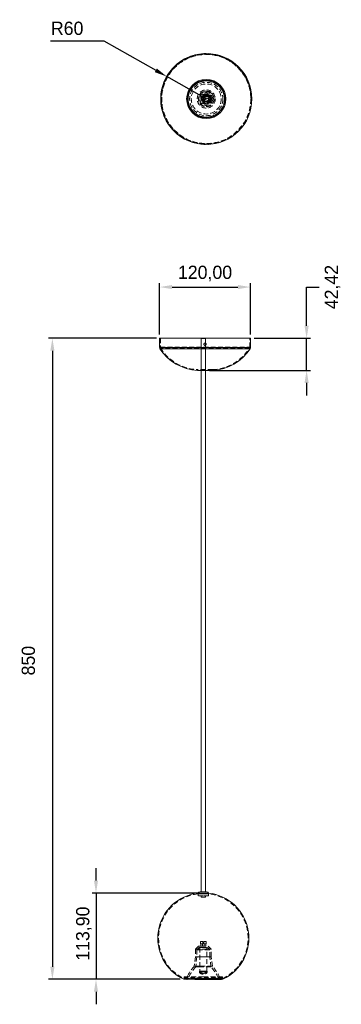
# Model space of a CAD drawing. Header units: millimetres. Extents: x 267 to 352, y 435 to 695.
import ezdxf

# ---------------------------------------------------------------- set-up
doc = ezdxf.new("R2010")
doc.units = ezdxf.units.MM
doc.header["$PDSIZE"] = -1
doc.linetypes.add('HIDDEN', pattern=[1.905, 1.27, -0.635])
doc.dimstyles.new('ISO-25', dxfattribs={"dimtxt": 2.5, "dimasz": 2.5, "dimexe": 1.25, "dimexo": 0.625, "dimtad": 1, "dimtxsty": 'Standard', "dimcen": 2.5, "dimadec": 0, "dimazin": 0, "dimtfac": 1, "dimtmove": 0, "dimatfit": 3, "dimfxl": 1, "dimarcsym": 0})

# ---------------------------------------------------------------- blocks, each defined once
blk = doc.blocks.new('*D1')
at = {"color": 0, "lineweight": -2, "transparency": 16777216}
for p, q in [((275.03, 689.04), (289.1, 689.04)), ((289.1, 689.04), (302.83, 681.24)), ((316.16, 673.67), (305.7, 679.61))]:
    blk.add_line(p, q, dxfattribs=at)
at = {"color": 0, "transparency": 16777216}
blk.add_solid([(303.1, 681.72), (302.55, 680.76), (305.7, 679.61)], dxfattribs=at)
at = {"layer": 'Defpoints', "color": 0, "transparency": 16777216}
for p in [(305.7, 679.61), (316.16, 673.67)]:
    blk.add_point(p, dxfattribs=at)
at = {"color": 0, "transparency": 16777216, "insert": (279.41, 692.32), "char_height": 3.5, "attachment_point": 5}
blk.add_mtext('R60', dxfattribs=at)
blk = doc.blocks.new('*D5')
at = {"color": 0, "lineweight": -2, "transparency": 16777216}
for p, q in [((303.03, 610.46), (274.51, 610.46)), ((275.51, 607.16), (275.51, 444.43)), ((309.28, 441.13), (274.51, 441.13))]:
    blk.add_line(p, q, dxfattribs=at)
at = {"color": 0, "transparency": 16777216}
for points in [[(274.96, 607.16), (276.06, 607.16), (275.51, 610.46)], [(274.96, 444.43), (276.06, 444.43), (275.51, 441.13)]]:
    blk.add_solid(points, dxfattribs=at)
at = {"layer": 'Defpoints', "color": 0, "transparency": 16777216}
for p in [(304.03, 610.46), (275.51, 441.13), (310.28, 441.13)]:
    blk.add_point(p, dxfattribs=at)
at = {"color": 0, "transparency": 16777216, "insert": (269.17, 525.31), "char_height": 3.5, "attachment_point": 5, "rotation": 90}
blk.add_mtext('850', dxfattribs=at)
blk = doc.blocks.new('*D6')
at = {"color": 0, "lineweight": -2, "transparency": 16777216}
for p, q in [((287.03, 467.21), (287.03, 470.52)), ((314.38, 463.91), (286.03, 463.91)), ((287.03, 463.91), (287.03, 441.13)), ((309.28, 441.13), (286.03, 441.13)), ((287.03, 437.83), (287.03, 434.53))]:
    blk.add_line(p, q, dxfattribs=at)
at = {"color": 0, "transparency": 16777216}
for points in [[(286.48, 467.21), (287.58, 467.21), (287.03, 463.91)], [(286.48, 437.83), (287.58, 437.83), (287.03, 441.13)]]:
    blk.add_solid(points, dxfattribs=at)
at = {"layer": 'Defpoints', "color": 0, "transparency": 16777216}
for p in [(315.38, 463.91), (287.03, 441.13), (310.28, 441.13)]:
    blk.add_point(p, dxfattribs=at)
at = {"color": 0, "transparency": 16777216, "insert": (283.85, 453.19), "char_height": 3.5, "attachment_point": 5, "rotation": 90}
blk.add_mtext('113,90', dxfattribs=at)
blk = doc.blocks.new('*D7')
at = {"color": 0, "lineweight": -2, "transparency": 16777216}
for p, q in [((303.83, 611.46), (303.83, 624.99)), ((327.83, 611.46), (327.83, 624.99)), ((307.13, 623.99), (324.53, 623.99))]:
    blk.add_line(p, q, dxfattribs=at)
at = {"color": 0, "transparency": 16777216}
for points in [[(307.13, 624.54), (307.13, 623.44), (303.83, 623.99)], [(324.53, 624.54), (324.53, 623.44), (327.83, 623.99)]]:
    blk.add_solid(points, dxfattribs=at)
at = {"layer": 'Defpoints', "color": 0, "transparency": 16777216}
for p in [(327.83, 623.99), (303.83, 610.46), (327.83, 610.46)]:
    blk.add_point(p, dxfattribs=at)
at = {"color": 0, "transparency": 16777216, "insert": (315.83, 627.56), "char_height": 3.5, "attachment_point": 5}
blk.add_mtext('120,00', dxfattribs=at)
blk = doc.blocks.new('*D8')
at = {"color": 0, "lineweight": -2, "transparency": 16777216}
for p, q in [((342.66, 613.77), (342.66, 623.99)), ((342.66, 623.99), (345.97, 623.99)), ((328.83, 610.46), (343.66, 610.46)), ((342.66, 601.98), (342.66, 610.46)), ((316.98, 601.98), (343.66, 601.98)), ((342.66, 598.68), (342.66, 595.38))]:
    blk.add_line(p, q, dxfattribs=at)
at = {"color": 0, "transparency": 16777216}
for points in [[(342.11, 613.77), (343.21, 613.77), (342.66, 610.46)], [(342.11, 598.68), (343.21, 598.68), (342.66, 601.98)]]:
    blk.add_solid(points, dxfattribs=at)
at = {"layer": 'Defpoints', "color": 0, "transparency": 16777216}
for p in [(327.83, 610.46), (315.98, 601.98), (342.66, 601.98)]:
    blk.add_point(p, dxfattribs=at)
at = {"color": 0, "transparency": 16777216, "insert": (349.53, 623.99), "char_height": 3.5, "attachment_point": 5, "rotation": 90}
blk.add_mtext('42,42', dxfattribs=at)

msp = doc.modelspace()

# ---------------------------------------------------------------- linework, layer by layer
at = {"color": 7, "linetype": 'HIDDEN', "lineweight": 0}
for p, q in [((315.8597, 685.6661), (315.8597, 685.4454)), ((316.4597, 685.4624), (316.4597, 685.6661)), ((315.8597, 661.8699), (315.8597, 661.6661)), ((316.4597, 661.6661), (316.4597, 661.8699)), ((304.0304, 610.4643), (304.0304, 608.0691)), ((316.1304, 608.8764), (316.1248, 608.8436)), ((316.1278, 608.9006), (316.1304, 608.8764)), ((327.6304, 608.0691), (327.6304, 610.4643)), ((304.0304, 608.0691), (327.6304, 608.0691)), ((327.5944, 607.8643), (304.0664, 607.8643)), ((317.8256, 602.1803), (313.8352, 602.1803)), ((314.8328, 602.1803), (314.8304, 601.9803)), ((316.8304, 601.9803), (316.828, 602.1803)), ((313.9793, 463.7098), (315.3793, 463.7098)), ((313.9793, 463.7098), (313.9793, 463.22)), ((315.3793, 463.22), (313.9793, 463.22)), ((314.7793, 463.22), (314.7793, 462.82)), ((315.3793, 463.7098), (316.7793, 463.7098)), ((316.7793, 463.22), (315.3793, 463.22)), ((315.9793, 462.82), (315.9793, 463.22)), ((316.7793, 463.22), (316.7793, 463.7098)), ((315.3793, 462.82), (314.7793, 462.82)), ((315.9793, 462.82), (315.3793, 462.82)), ((314.6171, 451.0927), (314.7785, 451.0927)), ((314.6171, 451.0927), (314.6171, 450.4927)), ((314.6171, 450.4927), (314.7785, 450.4927)), ((314.7171, 450.4927), (314.7171, 449.8927)), ((314.7785, 451.0927), (315.2171, 451.0927)), ((314.7785, 450.4927), (315.2171, 450.4927)), ((315.1171, 449.8927), (315.1171, 450.4927)), ((315.2171, 450.4927), (315.2171, 451.0927)), ((315.5415, 451.0927), (315.7028, 451.0927)), ((315.5415, 451.0927), (315.5415, 450.4927)), ((315.5415, 450.4927), (315.7028, 450.4927)), ((315.6415, 450.4927), (315.6415, 449.8927)), ((315.7028, 451.0927), (316.1415, 451.0927)), ((315.7028, 450.4927), (316.1415, 450.4927)), ((316.0415, 449.8927), (316.0415, 450.4927)), ((316.1415, 450.4927), (316.1415, 451.0927)), ((314.0793, 449.8927), (313.2793, 449.0927)), ((313.2793, 449.0927), (317.4793, 449.0927)), ((313.2793, 449.0927), (313.2793, 447.0927)), ((314.245, 449.4927), (313.6793, 448.9271)), ((314.5936, 448.9271), (313.6793, 448.9271)), ((313.6793, 448.9271), (313.6793, 447.0688)), ((314.0793, 449.8927), (314.7785, 449.8927)), ((314.245, 449.4927), (314.855, 449.4927)), ((314.4365, 449.4927), (314.4365, 443.2927)), ((314.4489, 449.4927), (314.4489, 443.2927)), ((314.4913, 449.4927), (314.4913, 443.2927)), ((317.0793, 448.9271), (314.5936, 448.9271)), ((314.7785, 449.8927), (316.6793, 449.8927)), ((314.855, 449.4927), (316.5136, 449.4927)), ((316.2648, 443.2927), (316.2648, 449.4927)), ((316.3072, 443.2927), (316.3072, 449.4927)), ((316.3221, 443.2927), (316.3221, 449.4927)), ((317.0793, 448.9271), (316.5136, 449.4927)), ((317.4793, 449.0927), (316.6793, 449.8927)), ((317.0793, 447.0688), (317.0793, 448.9271)), ((317.4793, 447.0927), (317.4793, 449.0927)), ((313.2793, 447.0927), (312.9793, 444.5927)), ((313.2793, 447.0927), (314.4087, 447.0927)), ((313.6793, 447.0688), (313.3615, 444.4205)), ((317.0793, 447.0688), (313.6793, 447.0688)), ((314.4087, 447.0927), (317.4793, 447.0927)), ((317.3971, 444.4205), (317.0793, 447.0688)), ((317.7793, 444.5927), (317.4793, 447.0927)), ((314.2701, 444.5927), (312.9793, 444.5927)), ((314.4467, 444.4205), (313.3615, 444.4205)), ((317.7793, 444.5927), (314.2701, 444.5927)), ((317.3971, 444.4205), (314.4467, 444.4205)), ((315.3781, 442.6927), (315.1706, 442.7195)), ((315.5638, 442.7167), (315.3781, 442.6927)), ((313.1196, 441.1513), (310.1934, 441.1513)), ((315.3793, 441.7935), (310.2793, 441.7935)), ((310.2793, 441.7935), (310.2793, 441.332)), ((315.3793, 441.332), (310.2793, 441.332)), ((317.6902, 441.2927), (310.3793, 441.2927)), ((310.4793, 441.7935), (310.4793, 441.332)), ((310.4793, 441.332), (320.2793, 441.332)), ((313.0684, 441.2927), (320.3793, 441.2927)), ((320.4793, 441.7935), (315.3793, 441.7935)), ((320.4793, 441.332), (315.3793, 441.332)), ((320.5652, 441.1513), (320.2384, 441.1513)), ((320.2793, 441.332), (320.2793, 441.7935)), ((320.3793, 441.2927), (320.364, 441.3064)), ((320.364, 441.2791), (320.3793, 441.2927)), ((320.4793, 441.332), (320.4793, 441.7935))]:
    msp.add_line(p, q, dxfattribs=at)
at = {"color": 7, "linetype": 'Continuous', "lineweight": 15}
for p, q in [((303.8304, 610.4643), (303.8304, 608.0374)), ((327.8304, 610.4643), (303.8304, 610.4643)), ((314.7793, 610.4643), (314.7793, 464.22)), ((315.9793, 464.22), (315.9793, 610.4643)), ((327.8304, 608.0374), (327.8304, 610.4643)), ((317.8304, 601.9803), (313.8304, 601.9803)), ((315.3793, 463.9111), (313.9793, 463.9111)), ((314.5039, 464.22), (315.3793, 464.22)), ((315.3793, 464.22), (316.2547, 464.22)), ((316.7793, 463.9111), (315.3793, 463.9111)), ((310.2793, 441.132), (320.4793, 441.132))]:
    msp.add_line(p, q, dxfattribs=at)
for p, q in [((314.7632, 610.4667), (315.9632, 610.4643)), ((314.7793, 610.4643), (315.9793, 610.4643))]:
    msp.add_line(p, q)
at = {"color": 8, "linetype": 'Continuous', "lineweight": 15}
for p, q in [((303.8304, 608.0374), (327.8304, 608.0374)), ((327.7359, 607.7142), (303.9249, 607.7142)), ((310.1934, 441.1513), (320.5652, 441.1513))]:
    msp.add_line(p, q, dxfattribs=at)
at = {"color": 7, "linetype": 'Continuous', "lineweight": 15}
for radius in [12.0335, 5.1859]:
    msp.add_circle((316.1597, 673.6661), radius, dxfattribs=at)
at = {"color": 7, "linetype": 'HIDDEN', "lineweight": 0}
for centre, radius in [((316.1597, 673.6661), 12), ((316.1597, 673.6661), 11.9055), ((316.1597, 673.6661), 11.8335), ((316.1597, 673.6661), 11.8), ((316.1597, 673.6661), 11.764), ((316.1597, 673.6661), 5.1), ((316.1597, 673.6661), 4.9), ((316.1597, 673.6661), 4.4068), ((316.1597, 673.6661), 3.9659), ((316.1597, 673.6661), 2.4), ((316.1597, 673.6661), 2.1), ((316.1597, 673.6661), 2.0178), ((316.1597, 673.6661), 2), ((316.1597, 673.6661), 1.9952), ((316.1597, 673.6661), 1.7), ((316.1597, 673.6661), 1.4), ((316.1597, 673.6661), 1.3), ((316.1597, 673.6661), 1.1343), ((316.1597, 673.6661), 1), ((316.1597, 673.6661), 0.9976), ((316.1597, 673.6661), 0.8754), ((315.6976, 674.5529), 0.3), ((315.6976, 674.5529), 0.2), ((316.6219, 672.7794), 0.3), ((316.6219, 672.7794), 0.2)]:
    msp.add_circle(centre, radius, dxfattribs=at)
for centre, radius, start, end in [((316.1597, 673.6661), 5, 117.52792, 297.52792), ((316.1597, 673.6661), 5, 297.52792, 117.52792), ((316.1597, 673.6661), 0.6, 137.908708, 270), ((316.1597, 673.6661), 0.6, 270, 88.084128), ((304.6304, 608.0691), 0.6, 180, 199.952996), ((314.4231, 614.4272), 12.2609, 212.361706, 267.251863), ((317.2378, 614.4272), 12.2609, 272.748137, 327.638294), ((327.0304, 608.0691), 0.6, 340.047004, 0), ((315.346, 451.989), 11.8002, 96.650893, 244.572189), ((315.4126, 451.989), 11.8002, 295.427811, 83.349107), ((322.3968, 436.2966), 12.5505, 138.622334, 155.542575), ((322.3968, 436.2966), 12.1505, 138.040307, 154.6817), ((308.3618, 436.2966), 12.1505, 25.3183, 41.959693), ((308.3618, 436.2966), 12.5505, 24.457425, 41.377666), ((310.2793, 441.332), 0.2, 270, 0), ((320.4793, 441.332), 0.2, 180, 270)]:
    msp.add_arc(centre, radius, start, end, dxfattribs=at)
at = {"color": 7, "linetype": 'Continuous', "lineweight": 15}
for centre, radius, start, end in [((304.4304, 608.0374), 0.6, 180, 212.596579), ((314.4231, 614.4272), 12.4609, 212.596579, 267.27401), ((317.2378, 614.4272), 12.4609, 272.72599, 327.403421), ((327.2304, 608.0374), 0.6, 327.403421, 0), ((315.346, 451.989), 12.0002, 96.539564, 244.572165), ((314.5039, 463.62), 0.6, 90, 150.971863), ((316.2547, 463.62), 0.6, 29.028137, 90), ((315.4126, 451.989), 12.0002, 295.427835, 83.460436), ((310.2793, 441.332), 0.2, 244.572165, 270), ((320.4793, 441.332), 0.2, 270, 295.427835)]:
    msp.add_arc(centre, radius, start, end, dxfattribs=at)
for points, knots in [([(313.9413, 677.9227), (313.817, 677.8538), (313.5604, 677.7116), (313.1905, 677.4467), (312.8171, 677.1239), (312.4547, 676.7346), (312.1131, 676.2703), (311.8393, 675.7821), (311.6307, 675.2824), (311.483, 674.7888), (311.3863, 674.261), (311.3488, 673.7064), (311.3775, 673.1348), (311.477, 672.558), (311.649, 671.9892), (311.8921, 671.4419), (312.2015, 670.9292), (312.5692, 670.4623), (312.985, 670.0505), (313.4371, 669.6996), (313.9132, 669.4126), (314.4013, 669.1895), (314.8904, 669.0279), (315.4195, 668.9127), (315.9764, 668.8575), (316.5529, 668.8713), (317.1585, 668.9578), (317.7748, 669.1242), (318.1855, 669.3184), (318.3782, 669.4096)], [0, 0, 0, 0, 0.02825643, 0.05838124, 0.09035335, 0.12637599, 0.16401296, 0.20484943, 0.23747277, 0.27162445, 0.30720468, 0.34406981, 0.38203153, 0.42085942, 0.460287, 0.50002141, 0.53975583, 0.57918341, 0.61801129, 0.65597302, 0.69283815, 0.72841838, 0.76257005, 0.79519339, 0.83602378, 0.87366087, 0.90968952, 0.95762798, 1, 1, 1, 1]), ([(313.9413, 677.9227), (314.134, 678.0138), (314.5447, 678.208), (315.2485, 678.3985), (316.0619, 678.4916), (316.8039, 678.4404), (317.429, 678.3044), (317.9182, 678.1428), (318.4063, 677.9197), (318.8823, 677.6327), (319.3345, 677.2818), (319.7503, 676.8699), (320.118, 676.4031), (320.4274, 675.8904), (320.6705, 675.3431), (320.8425, 674.7743), (320.942, 674.1975), (320.9706, 673.6259), (320.9332, 673.0713), (320.8365, 672.5435), (320.6888, 672.0499), (320.4422, 671.4596), (320.0591, 670.822), (319.5169, 670.2086), (318.9577, 669.7408), (318.5633, 669.5154), (318.3782, 669.4096)], [0, 0, 0, 0, 0.04238119, 0.09033004, 0.14435848, 0.2047641, 0.23739451, 0.27155358, 0.30714151, 0.34401462, 0.38198457, 0.42082086, 0.46025698, 0.5, 0.53974302, 0.57917914, 0.61801543, 0.65598538, 0.69285849, 0.72844642, 0.76260549, 0.7952359, 0.85564152, 0.90966996, 0.95761881, 1, 1, 1, 1]), ([(315.8304, 608.5764), (315.8641, 608.5797), (315.9316, 608.5863), (316.0214, 608.638), (316.0896, 608.7142), (316.1287, 608.8092), (316.1341, 608.9117), (316.1053, 609.0102), (316.0455, 609.0937), (315.9615, 609.1526), (315.8626, 609.1804), (315.7602, 609.1739), (315.6657, 609.1339), (315.5897, 609.0649), (315.5409, 608.9746), (315.5247, 608.8732), (315.543, 608.7723), (315.5936, 608.6829), (315.6709, 608.6158), (315.7546, 608.5811), (315.8093, 608.5777), (315.8304, 608.5764)], [0, 0, 0, 0, 0.0536773, 0.10735419, 0.16104162, 0.21473592, 0.26841877, 0.32208971, 0.37576689, 0.4294587, 0.4831507, 0.53682817, 0.59049905, 0.64418157, 0.6978758, 0.75156353, 0.80523669, 0.85890995, 0.91259783, 0.96629202, 1, 1, 1, 1]), ([(310.9683, 441.132), (310.9693, 441.1318), (310.9855, 441.1291), (311.0118, 441.1247), (311.0422, 441.1188), (311.0561, 441.1156), (311.0645, 441.1133), (311.068, 441.1121), (311.0701, 441.1113), (311.0719, 441.1105), (311.0734, 441.1097), (311.0744, 441.109), (311.0753, 441.1079), (311.0752, 441.1074), (311.0751, 441.107)], [0, 0, 0, 0, 0.036077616, 0.553665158, 0.730349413, 0.850420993, 0.889737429, 0.904713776, 0.917102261, 0.927760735, 0.938035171, 0.94944801, 0.963180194, 1, 1, 1, 1]), ([(319.708, 441.0927), (319.7745, 441.0927), (319.9105, 441.0927), (320.0554, 441.0927), (320.1529, 441.0927), (320.1902, 441.0927), (320.1615, 441.0927), (320.0621, 441.0927), (319.8901, 441.0927), (319.6469, 441.0927), (319.3376, 441.0927), (318.9699, 441.0927), (318.554, 441.0927), (318.1019, 441.0927), (317.6258, 441.0927), (317.1378, 441.0927), (316.6486, 441.0927), (316.1195, 441.0927), (315.5626, 441.0927), (314.9861, 441.0927), (314.3805, 441.0927), (313.7643, 441.0927), (313.3535, 441.0927), (313.1608, 441.0927)], [0, 0, 0, 0, 0.04102788, 0.08397783, 0.12872436, 0.17508681, 0.22282837, 0.27165923, 0.32124428, 0.37121521, 0.42118614, 0.47077118, 0.51960204, 0.5673436, 0.61370605, 0.65845258, 0.70140253, 0.74243041, 0.79377966, 0.84111294, 0.88642342, 0.94671196, 1, 1, 1, 1]), ([(319.7705, 441.1051), (319.7704, 441.1052), (319.7698, 441.1056), (319.7699, 441.1065), (319.7708, 441.1077), (319.7718, 441.1085), (319.7733, 441.1094), (319.7753, 441.1103), (319.7776, 441.1113), (319.7814, 441.1127), (319.7907, 441.1155), (319.8058, 441.1193), (319.8335, 441.1255), (319.8531, 441.1293), (319.8665, 441.132)], [0, 0, 0, 0, 0.02127871, 0.07233317, 0.09154225, 0.10732448, 0.12080336, 0.1336511, 0.14770716, 0.16436896, 0.20833415, 0.34599294, 0.55279357, 1, 1, 1, 1])]:
    msp.add_open_spline(points, degree=3, knots=knots, dxfattribs=at)
at = {"color": 7, "linetype": 'HIDDEN', "lineweight": 0}
for points, knots in [([(313.9413, 677.9227), (313.7562, 677.8169), (313.3617, 677.5915), (312.8026, 677.1237), (312.2604, 676.5103), (311.8772, 675.8727), (311.6307, 675.2824), (311.483, 674.7888), (311.3863, 674.261), (311.3488, 673.7064), (311.3775, 673.1348), (311.477, 672.558), (311.649, 671.9892), (311.8921, 671.4419), (312.2015, 670.9292), (312.5692, 670.4623), (312.985, 670.0505), (313.4371, 669.6996), (313.9132, 669.4126), (314.4013, 669.1895), (314.8905, 669.0279), (315.5156, 668.8918), (316.2576, 668.8407), (317.071, 668.9338), (317.7747, 669.1243), (318.1855, 669.3185), (318.3782, 669.4096)], [0, 0, 0, 0, 0.04238119, 0.09033004, 0.14435848, 0.2047641, 0.23739451, 0.27155358, 0.30714151, 0.34401462, 0.38198457, 0.42082086, 0.46025698, 0.5, 0.53974302, 0.57917914, 0.61801543, 0.65598538, 0.69285849, 0.72844642, 0.76260549, 0.7952359, 0.85564152, 0.90966996, 0.95761881, 1, 1, 1, 1]), ([(313.8488, 678.1001), (313.8505, 678.0969), (313.8539, 678.0904), (313.8789, 678.0425), (313.91, 677.9828), (313.9311, 677.9422), (313.9413, 677.9227)], [0, 0, 0, 0, 0.27026133, 0.56242939, 0.78973642, 1, 1, 1, 1]), ([(313.8652, 678.0686), (313.8609, 678.077), (313.8509, 678.0961), (313.8496, 678.0987), (313.8488, 678.1001)], [0, 0, 0, 0, 0.43615389, 1, 1, 1, 1]), ([(318.3782, 669.4096), (318.5633, 669.5154), (318.9577, 669.7408), (319.5169, 670.2086), (320.0591, 670.822), (320.4422, 671.4596), (320.6888, 672.0499), (320.8365, 672.5435), (320.9332, 673.0713), (320.9706, 673.6259), (320.942, 674.1975), (320.8425, 674.7743), (320.6705, 675.3431), (320.4274, 675.8904), (320.118, 676.4031), (319.7503, 676.8699), (319.3345, 677.2818), (318.8823, 677.6327), (318.4063, 677.9197), (317.9182, 678.1428), (317.429, 678.3044), (316.8039, 678.4404), (316.0619, 678.4916), (315.2485, 678.3985), (314.5447, 678.208), (314.134, 678.0138), (313.9413, 677.9227)], [0, 0, 0, 0, 0.04238119, 0.09033004, 0.14435848, 0.2047641, 0.23739451, 0.27155358, 0.30714151, 0.34401462, 0.38198457, 0.42082086, 0.46025698, 0.5, 0.53974302, 0.57917914, 0.61801543, 0.65598538, 0.69285849, 0.72844642, 0.76260549, 0.7952359, 0.85564152, 0.90966996, 0.95761881, 1, 1, 1, 1]), ([(317.1621, 674.077), (317.1502, 674.1009), (317.1243, 674.1531), (317.0555, 674.223), (316.955, 674.2863), (316.7939, 674.3417), (316.5584, 674.3646), (316.2548, 674.3293), (315.9293, 674.2284), (315.6266, 674.0719), (315.3855, 673.8839), (315.2339, 673.7023), (315.158, 673.5498), (315.1308, 673.4342), (315.1309, 673.3361), (315.1491, 673.2807), (315.1574, 673.2553)], [0, 0, 0, 0, 0.02968536, 0.06470232, 0.10759201, 0.16121908, 0.25319022, 0.3688402, 0.5, 0.6311598, 0.74680978, 0.83878092, 0.89240799, 0.93529768, 0.97031464, 1, 1, 1, 1]), ([(315.1574, 673.2553), (315.1693, 673.2314), (315.1952, 673.1792), (315.264, 673.1093), (315.3645, 673.046), (315.5256, 672.9906), (315.7611, 672.9677), (316.0647, 673.003), (316.3902, 673.1039), (316.6929, 673.2604), (316.9339, 673.4484), (317.0856, 673.63), (317.1615, 673.7825), (317.1887, 673.8981), (317.1886, 673.9962), (317.1704, 674.0516), (317.1621, 674.077)], [0, 0, 0, 0, 0.02968536, 0.06470232, 0.10759201, 0.16121908, 0.25319022, 0.3688402, 0.5, 0.6311598, 0.74680978, 0.83878092, 0.89240799, 0.93529768, 0.97031464, 1, 1, 1, 1]), ([(315.217, 673.2797), (315.2091, 673.3036), (315.192, 673.3557), (315.1919, 673.448), (315.2176, 673.5566), (315.2882, 673.701), (315.3712, 673.7924), (315.4237, 673.8501)], [0, 0, 0, 0, 0.11724528, 0.25554825, 0.42494535, 0.63675082, 1, 1, 1, 1]), ([(317.0478, 674.1489), (317.0338, 674.1718), (317.0036, 674.2215), (316.9316, 674.2864), (316.8306, 674.3431), (316.6742, 674.3887), (316.4517, 674.3984), (316.1716, 674.3465), (315.8788, 674.2281), (315.6141, 674.0559), (315.4111, 673.8561), (315.2916, 673.6681), (315.2394, 673.5138), (315.2281, 673.3985), (315.24, 673.3023), (315.2634, 673.2491), (315.2742, 673.2245)], [0, 0, 0, 0, 0.03145763, 0.06823367, 0.11255238, 0.16694716, 0.2585053, 0.37205076, 0.5, 0.62794924, 0.7414947, 0.83305284, 0.88744762, 0.93176633, 0.96854237, 1, 1, 1, 1]), ([(315.2742, 673.2245), (315.2881, 673.2016), (315.3184, 673.1519), (315.3904, 673.0871), (315.4914, 673.0303), (315.6478, 672.9847), (315.8703, 672.975), (316.1504, 673.027), (316.4432, 673.1453), (316.7078, 673.3175), (316.9109, 673.5174), (317.0304, 673.7053), (317.0826, 673.8596), (317.0939, 673.9749), (317.082, 674.0711), (317.0586, 674.1244), (317.0478, 674.1489)], [0, 0, 0, 0, 0.03145763, 0.06823367, 0.11255238, 0.16694716, 0.2585053, 0.37205076, 0.5, 0.62794924, 0.7414947, 0.83305284, 0.88744762, 0.93176633, 0.96854237, 1, 1, 1, 1]), ([(315.2742, 673.2245), (315.2772, 673.2261), (315.2836, 673.2294), (315.3356, 673.2565), (315.4196, 673.3003), (315.581, 673.3844), (315.8338, 673.5162), (316.0513, 673.6296), (316.161, 673.6867)], [0, 0, 0, 0, 0.08678568, 0.18409505, 0.29566339, 0.42254794, 0.70887467, 1, 1, 1, 1]), ([(315.6525, 674.0325), (315.7488, 674.0875), (315.9414, 674.1974), (316.2495, 674.2893), (316.5346, 674.3232), (316.7562, 674.3015), (316.9077, 674.2494), (317.0023, 674.1899), (317.0669, 674.1242), (317.0913, 674.0751), (317.1025, 674.0525)], [0, 0, 0, 0, 0.2078076, 0.4156152, 0.59884926, 0.74456694, 0.82953286, 0.89748663, 0.95296697, 1, 1, 1, 1]), ([(316.161, 673.6867), (316.2707, 673.7439), (316.4882, 673.8573), (316.741, 673.989), (316.9024, 674.0731), (316.9864, 674.1169), (317.0384, 674.144), (317.0448, 674.1473), (317.0478, 674.1489)], [0, 0, 0, 0, 0.29112533, 0.57745206, 0.70433661, 0.81590495, 0.91321432, 1, 1, 1, 1]), ([(317.1025, 674.0525), (317.1103, 674.0286), (317.1274, 673.9766), (317.1275, 673.8843), (317.1018, 673.7757), (317.0313, 673.6313), (316.9483, 673.5399), (316.8958, 673.4822)], [0, 0, 0, 0, 0.11724528, 0.25554825, 0.42494535, 0.63675082, 1, 1, 1, 1]), ([(316.667, 673.2998), (316.5707, 673.2448), (316.378, 673.1348), (316.07, 673.043), (315.7848, 673.0091), (315.5633, 673.0308), (315.4117, 673.0828), (315.3172, 673.1424), (315.2525, 673.2081), (315.2281, 673.2572), (315.217, 673.2797)], [0, 0, 0, 0, 0.2078076, 0.4156152, 0.59884926, 0.74456694, 0.82953286, 0.89748663, 0.95296697, 1, 1, 1, 1]), ([(318.3782, 669.4096), (318.3913, 669.3844), (318.4186, 669.3321), (318.4496, 669.2727), (318.4676, 669.238), (318.4697, 669.2341), (318.4706, 669.2322)], [0, 0, 0, 0, 0.27026133, 0.56242939, 0.78973642, 1, 1, 1, 1]), ([(318.4706, 669.2322), (318.4698, 669.2339), (318.4686, 669.2361), (318.4567, 669.2589), (318.4535, 669.2651)], [0, 0, 0, 0, 0.726680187, 1, 1, 1, 1]), ([(315.8632, 608.582), (315.8407, 608.5796), (315.7848, 608.5736), (315.7067, 608.5963), (315.6635, 608.6308), (315.6467, 608.6442)], [0, 0, 0, 0, 0.29017917, 0.72293592, 1, 1, 1, 1]), ([(314.413, 449.4927), (314.413, 448.5576), (314.4129, 446.491), (314.413, 444.4243), (314.413, 443.2927)], [0, 0, 0, 0, 0.452479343, 1, 1, 1, 1]), ([(314.9127, 449.4927), (314.9127, 449.4927), (315.0421, 449.4927), (315.2646, 449.4927), (315.6118, 449.4927), (315.8649, 449.4927), (316.0896, 449.4927), (316.2051, 449.4927), (316.2492, 449.4927), (316.2648, 449.4927)], [0, 0, 0, 0, 0.00003269, 0.3397088, 0.46688233, 0.72454061, 0.83218958, 0.94072265, 1, 1, 1, 1]), ([(316.3456, 443.2927), (316.3456, 444.2279), (316.3457, 446.2945), (316.3456, 448.3612), (316.3456, 449.4927)], [0, 0, 0, 0, 0.452479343, 1, 1, 1, 1]), ([(316.3816, 443.0899), (316.3698, 443.0899), (316.3438, 443.0899), (316.2751, 443.0899), (316.1746, 443.0899), (316.0134, 443.0899), (315.778, 443.0899), (315.4743, 443.0899), (315.1489, 443.0899), (314.8462, 443.0899), (314.6051, 443.0899), (314.4535, 443.0899), (314.3776, 443.0899), (314.3504, 443.0899), (314.3505, 443.0899), (314.3686, 443.0899), (314.377, 443.0899)], [0, 0, 0, 0, 0.02968536, 0.06470232, 0.10759201, 0.16121908, 0.25319022, 0.3688402, 0.5, 0.6311598, 0.74680978, 0.83878092, 0.89240799, 0.93529768, 0.97031464, 1, 1, 1, 1]), ([(314.419, 443.2909), (314.4111, 443.2799), (314.3931, 443.2548), (314.3762, 443.209), (314.3614, 443.1622), (314.353, 443.1196), (314.3521, 443.0995), (314.3517, 443.0899)], [0, 0, 0, 0, 0.17469762, 0.39518094, 0.61199023, 0.8152159, 1, 1, 1, 1]), ([(314.3517, 443.0899), (314.3522, 443.0782), (314.3531, 443.0535), (314.3653, 442.9916), (314.401, 442.8957), (314.5122, 442.7543), (314.7192, 442.6188), (315.0098, 442.5218), (315.3618, 442.4787), (315.736, 442.514), (316.055, 442.6258), (316.2223, 442.7412), (316.3141, 442.8392), (316.3526, 442.8981), (316.3828, 442.9707), (316.3971, 443.0177), (316.4056, 443.0602), (316.4065, 443.0804), (316.4069, 443.0899)], [0, 0, 0, 0, 0.016512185, 0.034952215, 0.072251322, 0.129157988, 0.238752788, 0.344685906, 0.483876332, 0.643509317, 0.776522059, 0.867436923, 0.87812845, 0.927195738, 0.946645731, 0.965771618, 0.983699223, 1, 1, 1, 1]), ([(314.377, 443.0899), (314.3889, 443.0899), (314.4148, 443.0899), (314.4835, 443.0899), (314.584, 443.0899), (314.7452, 443.0899), (314.9806, 443.0899), (315.2843, 443.0899), (315.6097, 443.0899), (315.9124, 443.0899), (316.1535, 443.0899), (316.3051, 443.0899), (316.381, 443.0899), (316.4082, 443.0899), (316.4082, 443.0899), (316.39, 443.0899), (316.3816, 443.0899)], [0, 0, 0, 0, 0.02968536, 0.064702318, 0.107592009, 0.161219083, 0.253190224, 0.368840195, 0.5, 0.631159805, 0.746809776, 0.838780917, 0.892407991, 0.935297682, 0.97031464, 1, 1, 1, 1]), ([(314.4164, 443.2927), (314.4224, 443.2927), (314.4366, 443.2927), (314.5094, 443.2927), (314.6507, 443.2927), (314.878, 443.2927), (315.1625, 443.2927), (315.4687, 443.2927), (315.7543, 443.2927), (315.9757, 443.2927), (316.1273, 443.2927), (316.2218, 443.2927), (316.2865, 443.2927), (316.3109, 443.2927), (316.3221, 443.2927)], [0, 0, 0, 0, 0.04249998, 0.1000386, 0.1987181, 0.32280355, 0.46353012, 0.60425669, 0.72834214, 0.82702164, 0.88456026, 0.93057831, 0.9681494, 1, 1, 1, 1]), ([(316.2648, 443.2927), (316.2509, 443.2927), (316.2207, 443.2927), (316.1487, 443.2927), (316.0477, 443.2927), (315.8913, 443.2927), (315.6688, 443.2927), (315.3886, 443.2927), (315.0959, 443.2927), (314.8312, 443.2927), (314.6282, 443.2927), (314.5087, 443.2927), (314.4565, 443.2927), (314.4451, 443.2927), (314.457, 443.2927), (314.4805, 443.2927), (314.4913, 443.2927)], [0, 0, 0, 0, 0.03145763, 0.06823367, 0.11255238, 0.16694716, 0.2585053, 0.37205076, 0.5, 0.62794924, 0.7414947, 0.83305284, 0.88744762, 0.93176633, 0.96854237, 1, 1, 1, 1]), ([(314.4489, 443.2927), (314.4507, 443.2648), (314.4545, 443.2056), (314.487, 443.1151), (314.5445, 443.0223), (314.6693, 442.894), (314.9006, 442.7629), (315.1027, 442.7243), (315.2123, 442.7033)], [0, 0, 0, 0, 0.07789159, 0.16531655, 0.26534034, 0.38107873, 0.66422182, 1, 1, 1, 1]), ([(314.4913, 443.2927), (314.5052, 443.2927), (314.5354, 443.2927), (314.6075, 443.2927), (314.7085, 443.2927), (314.8648, 443.2927), (315.0874, 443.2927), (315.3675, 443.2927), (315.6602, 443.2927), (315.9249, 443.2927), (316.1279, 443.2927), (316.2475, 443.2927), (316.2996, 443.2927), (316.311, 443.2927), (316.2991, 443.2927), (316.2756, 443.2927), (316.2648, 443.2927)], [0, 0, 0, 0, 0.03145763, 0.06823367, 0.11255238, 0.16694716, 0.2585053, 0.37205076, 0.5, 0.62794924, 0.7414947, 0.83305284, 0.88744762, 0.93176633, 0.96854237, 1, 1, 1, 1]), ([(315.1706, 442.7195), (315.1308, 442.7233), (314.9834, 442.7375), (314.7982, 442.8262), (314.6366, 442.9556), (314.5527, 443.0635), (314.5007, 443.1774), (314.4943, 443.2558), (314.4913, 443.2927)], [0, 0, 0, 0, 0.1301808, 0.48151581, 0.63720851, 0.77410759, 0.89351029, 1, 1, 1, 1]), ([(315.5438, 442.7033), (315.6233, 442.7167), (315.7911, 442.7449), (315.9999, 442.837), (316.1477, 442.95), (316.2354, 443.0529), (316.2955, 443.1691), (316.3033, 443.2522), (316.3072, 443.2927)], [0, 0, 0, 0, 0.23854247, 0.50278141, 0.63510364, 0.76277011, 0.88416127, 1, 1, 1, 1]), ([(316.2648, 443.2927), (316.2618, 443.2558), (316.2555, 443.1774), (316.2034, 443.0635), (316.1195, 442.9556), (315.958, 442.8261), (315.7656, 442.7353), (315.6109, 442.7211), (315.5638, 442.7167)], [0, 0, 0, 0, 0.10401435, 0.22064153, 0.35435838, 0.506432, 0.84960022, 1, 1, 1, 1]), ([(316.4069, 443.0899), (316.4065, 443.1017), (316.4056, 443.1264), (316.3928, 443.1879), (316.3751, 443.2485), (316.348, 443.2825), (316.3413, 443.2908)], [0, 0, 0, 0, 0.19563647, 0.41411408, 0.85603414, 1, 1, 1, 1]), ([(310.4154, 441.3297), (310.415, 441.3296), (310.3798, 441.3168), (310.3796, 441.3047), (310.3793, 441.2927)], [0, 0, 0, 0, 0.01195412, 1, 1, 1, 1]), ([(310.3793, 441.2927), (310.3796, 441.2808), (310.3798, 441.2687), (310.415, 441.2559), (310.4154, 441.2557)], [0, 0, 0, 0, 0.98804588, 1, 1, 1, 1]), ([(310.4154, 441.2557), (310.4438, 441.2437), (310.4981, 441.2207), (310.6463, 441.1869), (310.8015, 441.1589), (310.9197, 441.1398), (310.9683, 441.132)], [0, 0, 0, 0, 0.31269703, 0.59902283, 0.83543974, 1, 1, 1, 1]), ([(311.0739, 441.4798), (311.0739, 441.4797), (311.0747, 441.4795), (311.0752, 441.4787), (311.0753, 441.4776), (311.0744, 441.4765), (311.0734, 441.4758), (311.0719, 441.475), (311.0701, 441.4742), (311.0675, 441.4732), (311.064, 441.4721), (311.0557, 441.4698), (311.0422, 441.4667), (310.999, 441.4583), (310.924, 441.4464), (310.7961, 441.4256), (310.6471, 441.3985), (310.5298, 441.3731), (310.4914, 441.3579), (310.4811, 441.3538)], [0, 0, 0, 0, 0.00023609, 0.00616599, 0.01039488, 0.01196667, 0.01327299, 0.01444901, 0.01566898, 0.01708697, 0.01978353, 0.02330199, 0.03704542, 0.05726875, 0.15503708, 0.30314382, 0.56531053, 0.88282206, 1, 1, 1, 1]), ([(313.1608, 441.4927), (312.9758, 441.4927), (312.5813, 441.4927), (312.0221, 441.4927), (311.4799, 441.4927), (311.0968, 441.4927), (310.8503, 441.4927), (310.7026, 441.4927), (310.6059, 441.4927), (310.5683, 441.4927), (310.5974, 441.4927), (310.6953, 441.4927), (310.8733, 441.4927), (311.0218, 441.4927), (311.1275, 441.4927), (311.1299, 441.4927)], [0, 0, 0, 0, 0.08460727, 0.18032947, 0.2881886, 0.40877876, 0.47392015, 0.54211327, 0.61315889, 0.68677015, 0.76257107, 0.84010152, 0.91882942, 0.99816999, 1, 1, 1, 1]), ([(311.0751, 441.107), (311.0751, 441.107), (311.0753, 441.1064), (311.0747, 441.106), (311.0739, 441.1057), (311.0739, 441.1057)], [0, 0, 0, 0, 0.00234426, 0.96180005, 1, 1, 1, 1]), ([(313.1608, 441.4927), (313.1477, 441.4892), (313.1205, 441.4819), (313.0895, 441.4278), (313.0714, 441.3605), (313.0694, 441.3147), (313.0684, 441.2927)], [0, 0, 0, 0, 0.27026133, 0.56242939, 0.78973642, 1, 1, 1, 1]), ([(313.0684, 441.2927), (313.07, 441.2644), (313.0734, 441.2054), (313.0984, 441.1383), (313.1295, 441.0993), (313.1507, 441.0949), (313.1608, 441.0927)], [0, 0, 0, 0, 0.270261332, 0.56242939, 0.789736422, 1, 1, 1, 1]), ([(319.708, 441.4927), (319.7745, 441.4927), (319.9105, 441.4927), (320.0554, 441.4927), (320.1529, 441.4927), (320.1902, 441.4927), (320.1615, 441.4927), (320.0621, 441.4927), (319.8901, 441.4927), (319.6469, 441.4927), (319.3376, 441.4927), (318.9699, 441.4927), (318.554, 441.4927), (318.1019, 441.4927), (317.6258, 441.4927), (317.1378, 441.4927), (316.6486, 441.4927), (316.0235, 441.4927), (315.2814, 441.4927), (314.468, 441.4927), (313.7643, 441.4927), (313.3536, 441.4927), (313.1608, 441.4927)], [0, 0, 0, 0, 0.04103236, 0.083987, 0.12873842, 0.17510593, 0.2228527, 0.2716889, 0.32127936, 0.37125575, 0.42123214, 0.4708226, 0.51965879, 0.56740557, 0.61377308, 0.6585245, 0.70147914, 0.7425115, 0.81847088, 0.88641101, 0.94670614, 1, 1, 1, 1]), ([(317.6902, 441.2927), (317.6886, 441.3211), (317.6852, 441.3801), (317.6602, 441.4471), (317.6291, 441.4862), (317.6079, 441.4906), (317.5978, 441.4927)], [0, 0, 0, 0, 0.27026133, 0.56242939, 0.78973642, 1, 1, 1, 1]), ([(317.5978, 441.0927), (317.6109, 441.0963), (317.6381, 441.1036), (317.6691, 441.1577), (317.6872, 441.225), (317.6892, 441.2708), (317.6902, 441.2927)], [0, 0, 0, 0, 0.270261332, 0.56242939, 0.789736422, 1, 1, 1, 1]), ([(320.3299, 441.3369), (320.2929, 441.3512), (320.2259, 441.377), (320.0614, 441.4151), (319.9244, 441.442), (319.8392, 441.4587), (319.8058, 441.4662), (319.7907, 441.4699), (319.7814, 441.4728), (319.7776, 441.4742), (319.7753, 441.4751), (319.7733, 441.4761), (319.7718, 441.477), (319.7708, 441.4778), (319.7699, 441.479), (319.7698, 441.4798), (319.7703, 441.4803), (319.7705, 441.4804)], [0, 0, 0, 0, 0.37001876, 0.66906985, 0.87726213, 0.94207824, 0.96384654, 0.97833681, 0.98296468, 0.98471854, 0.98619811, 0.98755049, 0.98896931, 0.99063058, 0.99265257, 0.99802667, 1, 1, 1, 1]), ([(319.8665, 441.132), (319.8717, 441.133), (319.9389, 441.1467), (320.0593, 441.1697), (320.2267, 441.2087), (320.2931, 441.2344), (320.3299, 441.2486)], [0, 0, 0, 0, 0.019823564, 0.252439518, 0.586573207, 1, 1, 1, 1])]:
    msp.add_open_spline(points, degree=3, knots=knots, dxfattribs=at)
at = {"color": 8, "linetype": 'Continuous', "lineweight": 15}
for points, knots in [([(313.9413, 677.9227), (313.9284, 677.9475), (313.9015, 677.999), (313.8745, 678.0508), (313.8666, 678.0659), (313.8652, 678.0686)], [0, 0, 0, 0, 0.43097661, 0.89688714, 1, 1, 1, 1]), ([(318.4535, 669.2651), (318.4484, 669.2748), (318.4374, 669.296), (318.4093, 669.35), (318.3883, 669.3902), (318.3782, 669.4096)], [0, 0, 0, 0, 0.30332875, 0.66523211, 1, 1, 1, 1])]:
    msp.add_open_spline(points, degree=3, knots=knots, dxfattribs=at)

# ---------------------------------------------------------------- dimensions: what is measured, and where the dimension line sits
dim = msp.add_radius_dim(center=(316.1597, 673.6661), mpoint=(305.6973, 679.611), text='R60', dimstyle='ISO-25', override={"dimtxt": 3.5, "dimasz": 3.302, "dimexe": 1, "dimexo": 1, "dimgap": 1.524, "dimtih": 1, "dimtoh": 1, "dimlfac": 5, "dimzin": 0, "dimadec": 2, "dimtzin": 0})
dim.commit()
dim.dimension.update_dxf_attribs({"geometry": '*D1', "text_midpoint": (279.4092, 689.0418), "dimtype": 164})
dim = msp.add_linear_dim(base=(327.8304, 623.993), p1=(303.8304, 610.4643), p2=(327.8304, 610.4643), dimstyle='ISO-25', override={"dimtxt": 3.5, "dimasz": 3.302, "dimexe": 1, "dimexo": 1, "dimgap": 1.524, "dimtih": 1, "dimtoh": 1, "dimlfac": 5, "dimzin": 0, "dimadec": 2, "dimtzin": 0})
dim.commit()
dim.dimension.update_dxf_attribs({"geometry": '*D7', "text_midpoint": (315.8304, 627.5587)})
for base, p1, p2, override, picture, middle in [((342.6632, 601.9803), (327.8304, 610.4643), (315.9793, 601.9803), {"dimtxt": 3.5, "dimasz": 3.302, "dimexe": 1, "dimexo": 1, "dimgap": 1.524, "dimtih": 1, "dimtoh": 1, "dimlfac": 5, "dimzin": 0, "dimadec": 2, "dimtzin": 0}, '*D8', (349.5308, 623.993)), ((287.034, 441.132), (315.3793, 463.9111), (310.2793, 441.132), {"dimtxt": 3.5, "dimasz": 3.302, "dimexe": 1, "dimexo": 1, "dimgap": 1.524, "dimtih": 1, "dimtoh": 1, "dimlfac": 5, "dimzin": 0, "dimadec": 2, "dimtmove": 2, "dimtzin": 0}, '*D6', (283.8473, 453.1861))]:
    dim = msp.add_linear_dim(base=base, p1=p1, p2=p2, angle=90, dimstyle='ISO-25', override=override)
    dim.commit()
    dim.dimension.update_dxf_attribs({"geometry": picture, "text_midpoint": middle, "dimtype": 160, "text_rotation": 90})
dim = msp.add_linear_dim(base=(275.5083, 441.132), p1=(304.0304, 610.4643), p2=(310.2793, 441.132), angle=90, text='850', dimstyle='ISO-25', override={"dimtxt": 3.5, "dimasz": 3.302, "dimexe": 1, "dimexo": 1, "dimgap": 1.524, "dimtih": 1, "dimtoh": 1, "dimlfac": 5, "dimzin": 0, "dimadec": 2, "dimtmove": 2, "dimtzin": 0})
dim.commit()
dim.dimension.update_dxf_attribs({"geometry": '*D5', "text_midpoint": (269.1678, 525.3078), "dimtype": 160, "text_rotation": 90})

doc.saveas('drawing.dxf')
